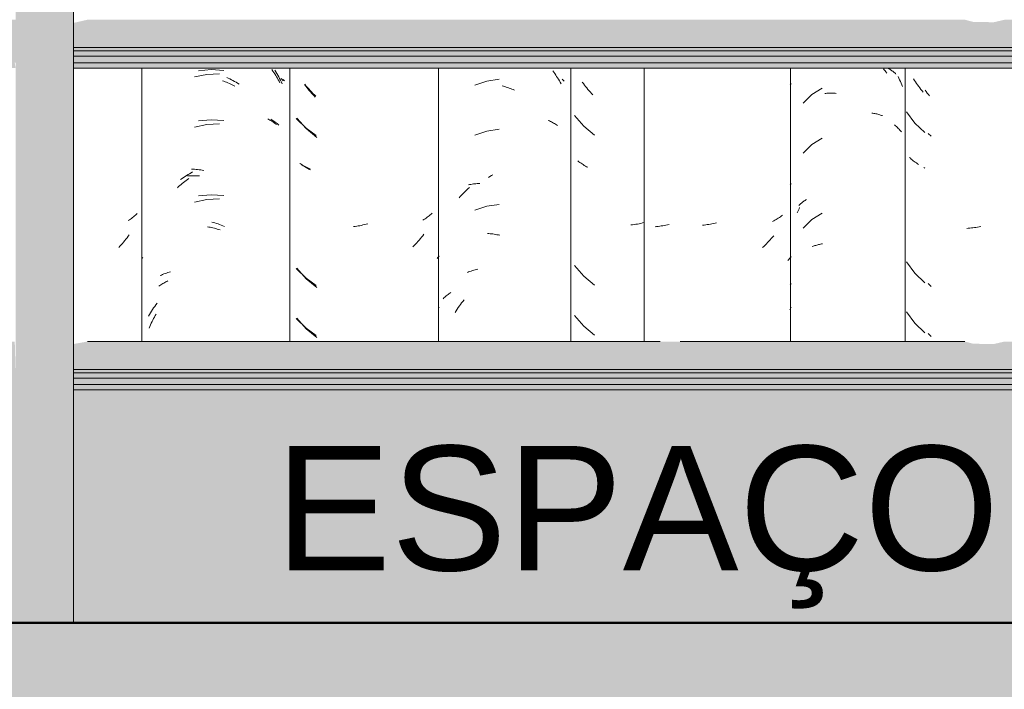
# Model space of a CAD drawing. Header units: metres. Extents: x -28.2 to 13.6, y -1.6 to 5.9.
# Tile 139 of 159: x 5.272 to 5.865, y 2.61 to 3.014. Entities that reach past the tile are written whole.
import ezdxf

# ---------------------------------------------------------------- set-up
doc = ezdxf.new("R2010")
doc.units = ezdxf.units.M
for name, color, linetype, lineweight in [('A-FLOR', 7, 'Continuous', 5), ('A-FLOR-PATT', 7, 'Continuous', 50), ('A-GLAZ-CWMG', 7, 'Continuous', 5), ('A-ROOF', 7, 'Continuous', 5), ('A-WALL-PATT', 7, 'Continuous', 5), ('G-ANNO-TEXT', 7, 'Continuous', 9)]:
    doc.layers.add(name, color=color, linetype=linetype, lineweight=lineweight)
doc.styles.add('Arial_1', font='arial.ttf', dxfattribs={"height": 0.075})

# ---------------------------------------------------------------- blocks, each defined once
blk = doc.blocks.new('FP_203-CASA 2')
at = {"layer": 'A-GLAZ-CWMG', "color": 9, "true_color": 0xc0c0c0}
for p, q in [((-16.25054, 2.97703), (-16.25115, 2.97798)), ((-16.24992, 2.97609), (-16.25054, 2.97703)), ((-16.24928, 2.97517), (-16.24992, 2.97609)), ((-16.24864, 2.97425), (-16.24928, 2.97517)), ((-16.24797, 2.97335), (-16.24864, 2.97425)), ((-16.2473, 2.97246), (-16.24797, 2.97335)), ((-16.24662, 2.97158), (-16.2473, 2.97246)), ((-16.24592, 2.97071), (-16.24662, 2.97158)), ((-16.24521, 2.96986), (-16.24592, 2.97071)), ((-16.2554, 2.95807), (-16.25037, 2.95133)), ((-16.25037, 2.95133), (-16.24428, 2.94551)), ((-16.25301, 2.9301), (-16.25357, 2.93062)), ((-16.25245, 2.9296), (-16.25301, 2.9301)), ((-16.25187, 2.9291), (-16.25245, 2.9296)), ((-16.25127, 2.92862), (-16.25187, 2.9291)), ((-16.25066, 2.92815), (-16.25127, 2.92862)), ((-16.25004, 2.92769), (-16.25066, 2.92815)), ((-16.24941, 2.92723), (-16.25004, 2.92769)), ((-16.24876, 2.9268), (-16.24941, 2.92723)), ((-16.24811, 2.92637), (-16.24876, 2.9268)), ((-16.2554, 2.86764), (-16.25037, 2.8609)), ((-16.25037, 2.8609), (-16.24428, 2.85508)), ((-16.2554, 2.8375), (-16.25037, 2.83076)), ((-16.25037, 2.83076), (-16.24428, 2.82494))]:
    blk.add_line(p, q, dxfattribs=at)
blk = doc.blocks.new('FP_204-CASA 2')
at = {"layer": 'A-GLAZ-CWMG', "color": 9, "true_color": 0xc0c0c0}
for p, q in [((-16.26928, 2.98394), (-16.26876, 2.98333)), ((-16.26876, 2.98333), (-16.26824, 2.98271)), ((-16.26824, 2.98271), (-16.26773, 2.98208)), ((-16.26773, 2.98208), (-16.26723, 2.98144)), ((-16.26639, 2.98428), (-16.26591, 2.98401)), ((-16.26591, 2.98401), (-16.26545, 2.98373)), ((-16.26545, 2.98373), (-16.26499, 2.98343)), ((-16.26499, 2.98343), (-16.26454, 2.98314)), ((-16.26454, 2.98314), (-16.26411, 2.98283)), ((-16.26411, 2.98283), (-16.26368, 2.98251)), ((-16.26368, 2.98251), (-16.26326, 2.98219)), ((-16.26326, 2.98219), (-16.26286, 2.98185)), ((-16.26286, 2.98185), (-16.26246, 2.98151)), ((-16.26246, 2.98151), (-16.26207, 2.98117)), ((-16.26207, 2.98117), (-16.2617, 2.98081)), ((-16.31245, 2.96847), (-16.31768, 2.96334)), ((-16.30624, 2.9724), (-16.31245, 2.96847)), ((-16.30468, 2.96913), (-16.30406, 2.96919)), ((-16.30406, 2.96919), (-16.30344, 2.96925)), ((-16.30344, 2.96925), (-16.30281, 2.96929)), ((-16.30281, 2.96929), (-16.30218, 2.96932)), ((-16.30218, 2.96932), (-16.30155, 2.96933)), ((-16.30155, 2.96933), (-16.30091, 2.96934)), ((-16.30091, 2.96934), (-16.30026, 2.96933)), ((-16.30026, 2.96933), (-16.29962, 2.96931)), ((-16.29962, 2.96931), (-16.29897, 2.96928)), ((-16.29897, 2.96928), (-16.29831, 2.96924)), ((-16.29831, 2.96924), (-16.29766, 2.96918)), ((-16.27622, 2.95733), (-16.27562, 2.95724)), ((-16.27562, 2.95724), (-16.27501, 2.95714)), ((-16.27501, 2.95714), (-16.27442, 2.95703)), ((-16.27442, 2.95703), (-16.27383, 2.95691)), ((-16.27383, 2.95691), (-16.27324, 2.95678)), ((-16.27324, 2.95678), (-16.27267, 2.95663)), ((-16.27267, 2.95663), (-16.2721, 2.95648)), ((-16.2721, 2.95648), (-16.27153, 2.95632)), ((-16.27153, 2.95632), (-16.27098, 2.95614)), ((-16.27098, 2.95614), (-16.27043, 2.95595)), ((-16.27043, 2.95595), (-16.26989, 2.95576)), ((-16.30624, 2.94226), (-16.31245, 2.93833)), ((-16.31245, 2.93833), (-16.31768, 2.9332)), ((-16.31905, 2.90274), (-16.31866, 2.90308)), ((-16.31866, 2.90308), (-16.31825, 2.90342)), ((-16.31825, 2.90342), (-16.31784, 2.90374)), ((-16.31784, 2.90374), (-16.31741, 2.90406)), ((-16.31741, 2.90406), (-16.31698, 2.90437)), ((-16.31698, 2.90437), (-16.31653, 2.90467)), ((-16.31653, 2.90467), (-16.31608, 2.90497)), ((-16.31608, 2.90497), (-16.31562, 2.90525)), ((-16.3212, 2.89724), (-16.32086, 2.89804)), ((-16.32086, 2.89804), (-16.32051, 2.89883)), ((-16.32051, 2.89883), (-16.32015, 2.89962)), ((-16.32017, 2.90167), (-16.31981, 2.90204)), ((-16.32015, 2.89962), (-16.31978, 2.90039)), ((-16.31981, 2.90204), (-16.31943, 2.90239)), ((-16.31943, 2.90239), (-16.31905, 2.90274)), ((-16.31245, 2.89312), (-16.31768, 2.88798)), ((-16.30624, 2.89705), (-16.31245, 2.89312)), ((-16.31219, 2.87681), (-16.31166, 2.87702)), ((-16.31166, 2.87702), (-16.31112, 2.87722)), ((-16.31112, 2.87722), (-16.31057, 2.87741)), ((-16.31057, 2.87741), (-16.31002, 2.87758)), ((-16.31002, 2.87758), (-16.30946, 2.87775)), ((-16.30946, 2.87775), (-16.30889, 2.87791)), ((-16.30889, 2.87791), (-16.30831, 2.87805)), ((-16.30831, 2.87805), (-16.30773, 2.87819)), ((-16.30773, 2.87819), (-16.30714, 2.87831)), ((-16.30714, 2.87831), (-16.30655, 2.87842)), ((-16.30655, 2.87842), (-16.30595, 2.87853))]:
    blk.add_line(p, q, dxfattribs=at)
blk = doc.blocks.new('FP_205-CASA 2')
at = {"layer": 'A-GLAZ-CWMG', "color": 9, "true_color": 0xc0c0c0}
for p, q in [((-16.32542, 2.97414), (-16.32481, 2.97518)), ((-16.32542, 2.91386), (-16.32481, 2.9149)), ((-16.36986, 2.89117), (-16.3708, 2.89094)), ((-16.33535, 2.89237), (-16.33606, 2.89199)), ((-16.33466, 2.89275), (-16.33535, 2.89237)), ((-16.33397, 2.89315), (-16.33466, 2.89275)), ((-16.3333, 2.89356), (-16.33397, 2.89315)), ((-16.33263, 2.89399), (-16.3333, 2.89356)), ((-16.33199, 2.89442), (-16.33263, 2.89399)), ((-16.33135, 2.89487), (-16.33199, 2.89442)), ((-16.33072, 2.89533), (-16.33135, 2.89487)), ((-16.33011, 2.8958), (-16.33072, 2.89533)), ((-16.37737, 2.88984), (-16.3783, 2.88975)), ((-16.37643, 2.88995), (-16.37737, 2.88984)), ((-16.3755, 2.89007), (-16.37643, 2.88995)), ((-16.37456, 2.89021), (-16.3755, 2.89007)), ((-16.37362, 2.89037), (-16.37456, 2.89021)), ((-16.37268, 2.89054), (-16.37362, 2.89037)), ((-16.37174, 2.89073), (-16.37268, 2.89054)), ((-16.3708, 2.89094), (-16.37174, 2.89073)), ((-16.3391, 2.87926), (-16.33986, 2.87848)), ((-16.33834, 2.88006), (-16.3391, 2.87926)), ((-16.3376, 2.88087), (-16.33834, 2.88006)), ((-16.33687, 2.8817), (-16.3376, 2.88087)), ((-16.33615, 2.88254), (-16.33687, 2.8817)), ((-16.33543, 2.88339), (-16.33615, 2.88254)), ((-16.34142, 2.87695), (-16.34221, 2.87621)), ((-16.34063, 2.87771), (-16.34142, 2.87695)), ((-16.33986, 2.87848), (-16.34063, 2.87771)), ((-16.32638, 2.86906), (-16.32693, 2.86849)), ((-16.32584, 2.86965), (-16.32638, 2.86906)), ((-16.32532, 2.87025), (-16.32584, 2.86965)), ((-16.32481, 2.87085), (-16.32532, 2.87025)), ((-16.32542, 2.85357), (-16.32481, 2.85461)), ((-16.32521, 2.8395), (-16.32562, 2.83863)), ((-16.32481, 2.84039), (-16.32521, 2.8395))]:
    blk.add_line(p, q, dxfattribs=at)
blk = doc.blocks.new('Rectangular Mullion - Telha Fibrocimento - Ondulada-1908998-CASA 2')
at = {"layer": 'A-GLAZ-CWMG'}
for p, q in [((-16.32532, 2.81963), (-16.32532, 2.98442)), ((-16.2561, 2.81963), (-16.2561, 2.98442))]:
    blk.add_line(p, q, dxfattribs=at)
for name in ['FP_205-CASA 2', 'FP_203-CASA 2', 'FP_204-CASA 2']:
    blk.add_blockref(name, (0, 0), dxfattribs=at)
blk = doc.blocks.new('FP_212-CASA 2')
at = {"layer": 'A-GLAZ-CWMG', "color": 9, "true_color": 0xc0c0c0}
for p, q in [((-16.50739, 2.91844), (-16.50649, 2.91903)), ((-16.50649, 2.91903), (-16.50559, 2.91961)), ((-16.50559, 2.91961), (-16.50468, 2.92017)), ((-16.52013, 2.86124), (-16.51937, 2.86154)), ((-16.51937, 2.86154), (-16.51859, 2.86183)), ((-16.51859, 2.86183), (-16.51781, 2.8621)), ((-16.51781, 2.8621), (-16.51701, 2.86236)), ((-16.51701, 2.86236), (-16.5162, 2.8626)), ((-16.5162, 2.8626), (-16.51539, 2.86282)), ((-16.51539, 2.86282), (-16.51456, 2.86303)), ((-16.51456, 2.86303), (-16.51373, 2.86322)), ((-16.52356, 2.84291), (-16.52285, 2.84381)), ((-16.52285, 2.84381), (-16.52213, 2.8447)), ((-16.52754, 2.8372), (-16.52691, 2.83818)), ((-16.52691, 2.83818), (-16.52627, 2.83915)), ((-16.52627, 2.83915), (-16.52561, 2.84011)), ((-16.52561, 2.84011), (-16.52494, 2.84105)), ((-16.52494, 2.84105), (-16.52426, 2.84199)), ((-16.52426, 2.84199), (-16.52356, 2.84291))]:
    blk.add_line(p, q, dxfattribs=at)
blk = doc.blocks.new('FP_213-CASA 2')
at = {"layer": 'A-GLAZ-CWMG', "color": 9, "true_color": 0xc0c0c0}
for p, q in [((-16.61759, 2.9736), (-16.61826, 2.9745)), ((-16.61691, 2.97272), (-16.61759, 2.9736)), ((-16.61622, 2.97184), (-16.61691, 2.97272)), ((-16.61552, 2.97098), (-16.61622, 2.97184)), ((-16.6148, 2.97014), (-16.61552, 2.97098)), ((-16.61408, 2.9693), (-16.6148, 2.97014)), ((-16.61334, 2.96848), (-16.61408, 2.9693)), ((-16.61259, 2.96768), (-16.61334, 2.96848)), ((-16.61183, 2.96689), (-16.61259, 2.96768)), ((-16.62297, 2.95422), (-16.6174, 2.94792)), ((-16.6174, 2.94792), (-16.61085, 2.94261)), ((-16.62031, 2.92646), (-16.62092, 2.92693)), ((-16.61968, 2.926), (-16.62031, 2.92646)), ((-16.61904, 2.92556), (-16.61968, 2.926)), ((-16.61839, 2.92513), (-16.61904, 2.92556)), ((-16.61772, 2.92471), (-16.61839, 2.92513)), ((-16.61705, 2.9243), (-16.61772, 2.92471)), ((-16.61636, 2.9239), (-16.61705, 2.9243)), ((-16.61566, 2.92352), (-16.61636, 2.9239)), ((-16.61494, 2.92315), (-16.61566, 2.92352)), ((-16.54631, 2.89322), (-16.54699, 2.89282)), ((-16.54564, 2.89364), (-16.54631, 2.89322)), ((-16.54499, 2.89407), (-16.54564, 2.89364)), ((-16.54434, 2.89451), (-16.54499, 2.89407)), ((-16.54371, 2.89496), (-16.54434, 2.89451)), ((-16.5431, 2.89543), (-16.54371, 2.89496)), ((-16.54249, 2.8959), (-16.5431, 2.89543)), ((-16.5419, 2.89639), (-16.54249, 2.8959)), ((-16.54132, 2.89689), (-16.5419, 2.89639)), ((-16.58775, 2.88898), (-16.58868, 2.88885)), ((-16.58681, 2.88912), (-16.58775, 2.88898)), ((-16.58587, 2.88928), (-16.58681, 2.88912)), ((-16.58493, 2.88945), (-16.58587, 2.88928)), ((-16.58399, 2.88965), (-16.58493, 2.88945)), ((-16.58305, 2.88986), (-16.58399, 2.88965)), ((-16.58211, 2.89008), (-16.58305, 2.88986)), ((-16.58116, 2.89033), (-16.58211, 2.89008)), ((-16.58022, 2.89059), (-16.58116, 2.89033)), ((-16.54991, 2.87995), (-16.55065, 2.87914)), ((-16.54918, 2.88078), (-16.54991, 2.87995)), ((-16.54847, 2.88163), (-16.54918, 2.88078)), ((-16.54776, 2.88249), (-16.54847, 2.88163)), ((-16.54707, 2.88336), (-16.54776, 2.88249)), ((-16.54639, 2.88424), (-16.54707, 2.88336)), ((-16.55216, 2.87754), (-16.55293, 2.87677)), ((-16.5514, 2.87833), (-16.55216, 2.87754)), ((-16.55065, 2.87914), (-16.5514, 2.87833)), ((-16.53791, 2.87024), (-16.53835, 2.86972)), ((-16.53748, 2.87076), (-16.53791, 2.87024)), ((-16.53706, 2.87128), (-16.53748, 2.87076)), ((-16.62297, 2.86379), (-16.6174, 2.85749)), ((-16.6174, 2.85749), (-16.61085, 2.85218)), ((-16.53706, 2.84009), (-16.53713, 2.83992)), ((-16.62297, 2.83365), (-16.6174, 2.82735)), ((-16.6174, 2.82735), (-16.61085, 2.82204))]:
    blk.add_line(p, q, dxfattribs=at)
blk = doc.blocks.new('FP_214-CASA 2')
at = {"layer": 'A-GLAZ-CWMG', "color": 9, "true_color": 0xc0c0c0}
for p, q in [((-16.67459, 2.98348), (-16.68219, 2.98271)), ((-16.66696, 2.98307), (-16.67459, 2.98348)), ((-16.63625, 2.98319), (-16.63563, 2.9822)), ((-16.63563, 2.9822), (-16.63503, 2.98119)), ((-16.63503, 2.98119), (-16.63445, 2.98018)), ((-16.63445, 2.98018), (-16.63387, 2.97915)), ((-16.6652, 2.9788), (-16.66426, 2.97837)), ((-16.66426, 2.97837), (-16.66332, 2.97791)), ((-16.66332, 2.97791), (-16.66238, 2.97744)), ((-16.66238, 2.97744), (-16.66146, 2.97695)), ((-16.66146, 2.97695), (-16.66053, 2.97644)), ((-16.66053, 2.97644), (-16.65961, 2.97591)), ((-16.65961, 2.97591), (-16.6587, 2.97537)), ((-16.6587, 2.97537), (-16.65779, 2.9748)), ((-16.63387, 2.97915), (-16.63332, 2.97811)), ((-16.63332, 2.97811), (-16.63278, 2.97706)), ((-16.63278, 2.97706), (-16.63225, 2.976)), ((-16.63225, 2.976), (-16.63174, 2.97494)), ((-16.63112, 2.97755), (-16.63074, 2.97711)), ((-16.63074, 2.97711), (-16.63038, 2.97667)), ((-16.67459, 2.95333), (-16.68219, 2.95257)), ((-16.66696, 2.95292), (-16.67459, 2.95333)), ((-16.63867, 2.95362), (-16.638, 2.95321)), ((-16.638, 2.95321), (-16.63735, 2.95279)), ((-16.63735, 2.95279), (-16.63671, 2.95236)), ((-16.63671, 2.95236), (-16.63608, 2.95191)), ((-16.63608, 2.95191), (-16.63547, 2.95145)), ((-16.63547, 2.95145), (-16.63487, 2.95098)), ((-16.63487, 2.95098), (-16.63429, 2.9505)), ((-16.63429, 2.9505), (-16.63372, 2.95001)), ((-16.68762, 2.92076), (-16.68671, 2.92129)), ((-16.68671, 2.92129), (-16.68578, 2.92181)), ((-16.68651, 2.9235), (-16.68559, 2.92348)), ((-16.68559, 2.92348), (-16.68466, 2.92343)), ((-16.68466, 2.92343), (-16.68373, 2.92337)), ((-16.68373, 2.92337), (-16.68279, 2.92329)), ((-16.68279, 2.92329), (-16.68185, 2.9232)), ((-16.68185, 2.9232), (-16.68091, 2.92308)), ((-16.68091, 2.92308), (-16.67996, 2.92295)), ((-16.67996, 2.92295), (-16.67901, 2.92279)), ((-16.69301, 2.91719), (-16.69213, 2.91783)), ((-16.69213, 2.91783), (-16.69124, 2.91845)), ((-16.69124, 2.91845), (-16.69034, 2.91905)), ((-16.69034, 2.91905), (-16.68944, 2.91964)), ((-16.68944, 2.91964), (-16.68854, 2.92021)), ((-16.68854, 2.92021), (-16.68762, 2.92076)), ((-16.67459, 2.90812), (-16.68219, 2.90735)), ((-16.66696, 2.90771), (-16.67459, 2.90812)), ((-16.67425, 2.89162), (-16.67329, 2.89135)), ((-16.67329, 2.89135), (-16.67234, 2.89107)), ((-16.67234, 2.89107), (-16.67138, 2.89077)), ((-16.67138, 2.89077), (-16.67043, 2.89046)), ((-16.67043, 2.89046), (-16.66947, 2.89012)), ((-16.66947, 2.89012), (-16.66852, 2.88976)), ((-16.66852, 2.88976), (-16.66757, 2.88939)), ((-16.66757, 2.88939), (-16.66662, 2.889)), ((-16.69998, 2.86141), (-16.69918, 2.86165)), ((-16.70534, 2.85934), (-16.70461, 2.85968)), ((-16.70461, 2.85968), (-16.70387, 2.86001)), ((-16.70387, 2.86001), (-16.70311, 2.86032)), ((-16.70311, 2.86032), (-16.70235, 2.86062)), ((-16.70235, 2.86062), (-16.70157, 2.8609)), ((-16.70157, 2.8609), (-16.70078, 2.86116)), ((-16.70078, 2.86116), (-16.69998, 2.86141)), ((-16.71116, 2.83693), (-16.71054, 2.83793)), ((-16.71054, 2.83793), (-16.70991, 2.83891)), ((-16.70991, 2.83891), (-16.70927, 2.83987)), ((-16.70927, 2.83987), (-16.70861, 2.84083)), ((-16.70861, 2.84083), (-16.70794, 2.84177)), ((-16.70794, 2.84177), (-16.70725, 2.8427)), ((-16.71235, 2.83492), (-16.71176, 2.83593)), ((-16.71176, 2.83593), (-16.71116, 2.83693))]:
    blk.add_line(p, q, dxfattribs=at)
blk = doc.blocks.new('FP_222-CASA 2')
at = {"layer": 'A-GLAZ-CWMG', "color": 9, "true_color": 0xc0c0c0}
for p, q in [((-16.24349, 2.97023), (-16.24417, 2.97112)), ((-16.2428, 2.96936), (-16.24349, 2.97023)), ((-16.2421, 2.96849), (-16.2428, 2.96936)), ((-16.24139, 2.96765), (-16.2421, 2.96849)), ((-16.24219, 2.94493), (-16.24045, 2.9433)), ((-16.2443, 2.92414), (-16.24496, 2.92456)), ((-16.21811, 2.88789), (-16.21903, 2.88784)), ((-16.21718, 2.88796), (-16.21811, 2.88789)), ((-16.21625, 2.88805), (-16.21718, 2.88796)), ((-16.21532, 2.88815), (-16.21625, 2.88805)), ((-16.21439, 2.88826), (-16.21532, 2.88815)), ((-16.21345, 2.8884), (-16.21439, 2.88826)), ((-16.21251, 2.88855), (-16.21345, 2.8884)), ((-16.21157, 2.88872), (-16.21251, 2.88855)), ((-16.21063, 2.8889), (-16.21157, 2.88872)), ((-16.24219, 2.85451), (-16.24045, 2.85287)), ((-16.24219, 2.82436), (-16.24045, 2.82273))]:
    blk.add_line(p, q, dxfattribs=at)
blk = doc.blocks.new('FP_223-CASA 2')
at = {"layer": 'A-GLAZ-CWMG', "color": 9, "true_color": 0xc0c0c0}
for p, q in [((-16.26046, 2.97941), (-16.25998, 2.97842)), ((-16.25998, 2.97842), (-16.25952, 2.97743)), ((-16.25952, 2.97743), (-16.25906, 2.97642)), ((-16.25906, 2.97642), (-16.25863, 2.97541)), ((-16.25863, 2.97541), (-16.2582, 2.9744)), ((-16.2582, 2.9744), (-16.25779, 2.97337)), ((-16.26251, 2.95015), (-16.26194, 2.94965)), ((-16.26194, 2.94965), (-16.26139, 2.94915)), ((-16.26139, 2.94915), (-16.26084, 2.94863)), ((-16.26084, 2.94863), (-16.26032, 2.94811)), ((-16.26032, 2.94811), (-16.2598, 2.94757)), ((-16.2598, 2.94757), (-16.25931, 2.94703)), ((-16.25931, 2.94703), (-16.25882, 2.94648)), ((-16.25882, 2.94648), (-16.25836, 2.94592))]:
    blk.add_line(p, q, dxfattribs=at)
blk = doc.blocks.new('FP_224-CASA 2')
at = {"layer": 'A-GLAZ-CWMG', "color": 9, "true_color": 0xc0c0c0}
for p, q in [((-16.40603, 2.88891), (-16.40696, 2.88882)), ((-16.4051, 2.88901), (-16.40603, 2.88891)), ((-16.40416, 2.88913), (-16.4051, 2.88901)), ((-16.40322, 2.88926), (-16.40416, 2.88913)), ((-16.40229, 2.88941), (-16.40322, 2.88926)), ((-16.40135, 2.88959), (-16.40229, 2.88941)), ((-16.40041, 2.88977), (-16.40135, 2.88959)), ((-16.39947, 2.88998), (-16.40041, 2.88977)), ((-16.39852, 2.8902), (-16.39947, 2.88998))]:
    blk.add_line(p, q, dxfattribs=at)
blk = doc.blocks.new('Rectangular Mullion - Telha Fibrocimento - Ondulada-V211-CASA 2')
at = {"layer": 'A-GLAZ-CWMG'}
blk.add_line((-16.53757, 2.81963), (-16.53757, 2.98442), dxfattribs=at)
for name in ['FP_223-CASA 2', 'FP_214-CASA 2', 'FP_212-CASA 2', 'FP_213-CASA 2', 'FP_222-CASA 2', 'FP_224-CASA 2']:
    blk.add_blockref(name, (0, 0), dxfattribs=at)
blk = doc.blocks.new('FP_232-CASA 2')
at = {"layer": 'A-GLAZ-CWMG', "color": 9, "true_color": 0xc0c0c0}
for p, q in [((-16.45017, 2.97511), (-16.45083, 2.97601)), ((-16.4495, 2.97422), (-16.45017, 2.97511)), ((-16.44881, 2.97334), (-16.4495, 2.97422)), ((-16.44812, 2.97247), (-16.44881, 2.97334)), ((-16.44741, 2.97161), (-16.44812, 2.97247)), ((-16.44669, 2.97077), (-16.44741, 2.97161)), ((-16.44597, 2.96994), (-16.44669, 2.97077)), ((-16.44523, 2.96913), (-16.44597, 2.96994)), ((-16.44448, 2.96832), (-16.44523, 2.96913)), ((-16.45548, 2.95579), (-16.44998, 2.94942)), ((-16.44998, 2.94942), (-16.4435, 2.94404)), ((-16.45285, 2.928), (-16.45346, 2.92847)), ((-16.45223, 2.92754), (-16.45285, 2.928)), ((-16.4516, 2.92709), (-16.45223, 2.92754)), ((-16.45096, 2.92665), (-16.4516, 2.92709)), ((-16.4503, 2.92622), (-16.45096, 2.92665)), ((-16.44963, 2.9258), (-16.4503, 2.92622)), ((-16.44895, 2.9254), (-16.44963, 2.9258)), ((-16.44826, 2.925), (-16.44895, 2.9254)), ((-16.44755, 2.92463), (-16.44826, 2.925)), ((-16.41357, 2.89131), (-16.41456, 2.89107)), ((-16.4205, 2.89), (-16.42148, 2.88989)), ((-16.41952, 2.89013), (-16.4205, 2.89)), ((-16.41853, 2.89028), (-16.41952, 2.89013)), ((-16.41754, 2.89045), (-16.41853, 2.89028)), ((-16.41655, 2.89064), (-16.41754, 2.89045)), ((-16.41555, 2.89084), (-16.41655, 2.89064)), ((-16.41456, 2.89107), (-16.41555, 2.89084)), ((-16.45548, 2.86536), (-16.44998, 2.859)), ((-16.44998, 2.859), (-16.4435, 2.85361)), ((-16.45548, 2.83522), (-16.44998, 2.82885)), ((-16.44998, 2.82885), (-16.4435, 2.82346))]:
    blk.add_line(p, q, dxfattribs=at)
blk = doc.blocks.new('FP_233-CASA 2')
at = {"layer": 'A-GLAZ-CWMG', "color": 9, "true_color": 0xc0c0c0}
for p, q in [((-16.46864, 2.98272), (-16.46804, 2.9819)), ((-16.46804, 2.9819), (-16.46744, 2.98107)), ((-16.46744, 2.98107), (-16.46686, 2.98024)), ((-16.46686, 2.98024), (-16.46629, 2.97939)), ((-16.5084, 2.97655), (-16.51555, 2.97417)), ((-16.50093, 2.97766), (-16.5084, 2.97655)), ((-16.46629, 2.97939), (-16.46573, 2.97853)), ((-16.46573, 2.97853), (-16.46518, 2.97766)), ((-16.46518, 2.97766), (-16.46465, 2.97678)), ((-16.46465, 2.97678), (-16.46413, 2.97589)), ((-16.46413, 2.97589), (-16.46362, 2.97499)), ((-16.46292, 2.97766), (-16.46253, 2.9773)), ((-16.46253, 2.9773), (-16.46215, 2.97693)), ((-16.46215, 2.97693), (-16.46178, 2.97656)), ((-16.49917, 2.97373), (-16.49833, 2.9735)), ((-16.49833, 2.9735), (-16.49749, 2.97326)), ((-16.49749, 2.97326), (-16.49665, 2.973)), ((-16.49665, 2.973), (-16.49581, 2.97272)), ((-16.49581, 2.97272), (-16.49497, 2.97242)), ((-16.49497, 2.97242), (-16.49414, 2.97211)), ((-16.49414, 2.97211), (-16.4933, 2.97179)), ((-16.4933, 2.97179), (-16.49247, 2.97144)), ((-16.49247, 2.97144), (-16.49164, 2.97109)), ((-16.47131, 2.95284), (-16.47065, 2.95255)), ((-16.47065, 2.95255), (-16.47001, 2.95225)), ((-16.47001, 2.95225), (-16.46938, 2.95194)), ((-16.46938, 2.95194), (-16.46876, 2.95162)), ((-16.46876, 2.95162), (-16.46816, 2.95129)), ((-16.46816, 2.95129), (-16.46756, 2.95094)), ((-16.46756, 2.95094), (-16.46697, 2.95059)), ((-16.46697, 2.95059), (-16.4664, 2.95022)), ((-16.5084, 2.94641), (-16.51555, 2.94402)), ((-16.50093, 2.94752), (-16.5084, 2.94641)), ((-16.4664, 2.95022), (-16.46584, 2.94984)), ((-16.51417, 2.91483), (-16.51339, 2.91489)), ((-16.51339, 2.91489), (-16.5126, 2.91494)), ((-16.5231, 2.90842), (-16.52241, 2.90913)), ((-16.52241, 2.90913), (-16.52171, 2.90982)), ((-16.52171, 2.90982), (-16.521, 2.91051)), ((-16.521, 2.91051), (-16.52028, 2.91118)), ((-16.52028, 2.91118), (-16.51955, 2.91183)), ((-16.51955, 2.91183), (-16.51882, 2.91248)), ((-16.51947, 2.914), (-16.51874, 2.91417)), ((-16.51874, 2.91417), (-16.51799, 2.91431)), ((-16.51799, 2.91431), (-16.51724, 2.91445)), ((-16.51724, 2.91445), (-16.51648, 2.91457)), ((-16.51648, 2.91457), (-16.51572, 2.91467)), ((-16.51572, 2.91467), (-16.51495, 2.91476)), ((-16.51495, 2.91476), (-16.51417, 2.91483)), ((-16.52512, 2.90621), (-16.52446, 2.90696)), ((-16.52446, 2.90696), (-16.52378, 2.90769)), ((-16.52378, 2.90769), (-16.5231, 2.90842)), ((-16.5084, 2.90119), (-16.51555, 2.89881)), ((-16.50093, 2.9023), (-16.5084, 2.90119)), ((-16.50807, 2.88476), (-16.50725, 2.8847)), ((-16.50725, 2.8847), (-16.50643, 2.88462)), ((-16.50643, 2.88462), (-16.5056, 2.88453)), ((-16.5056, 2.88453), (-16.50477, 2.88443)), ((-16.50477, 2.88443), (-16.50394, 2.88431)), ((-16.50394, 2.88431), (-16.50311, 2.88417)), ((-16.50311, 2.88417), (-16.50227, 2.88402)), ((-16.50227, 2.88402), (-16.50143, 2.88385)), ((-16.50143, 2.88385), (-16.5006, 2.88366)), ((-16.53473, 2.84544), (-16.53427, 2.84589)), ((-16.53427, 2.84589), (-16.5338, 2.84634)), ((-16.5338, 2.84634), (-16.53332, 2.84678)), ((-16.53332, 2.84678), (-16.53282, 2.84721)), ((-16.53282, 2.84721), (-16.53231, 2.84764)), ((-16.53231, 2.84764), (-16.53179, 2.84805)), ((-16.53179, 2.84805), (-16.53126, 2.84845)), ((-16.53126, 2.84845), (-16.53071, 2.84884)), ((-16.53071, 2.84884), (-16.53015, 2.84922))]:
    blk.add_line(p, q, dxfattribs=at)
blk = doc.blocks.new('FP_234-CASA 2')
at = {"layer": 'A-GLAZ-CWMG', "color": 9, "true_color": 0xc0c0c0}
for p, q in [((-16.61742, 2.97371), (-16.61821, 2.97467)), ((-16.61661, 2.97276), (-16.61742, 2.97371)), ((-16.61579, 2.97183), (-16.61661, 2.97276)), ((-16.61496, 2.97092), (-16.61579, 2.97183)), ((-16.61411, 2.97002), (-16.61496, 2.97092)), ((-16.61325, 2.96913), (-16.61411, 2.97002)), ((-16.61238, 2.96827), (-16.61325, 2.96913)), ((-16.6115, 2.96742), (-16.61238, 2.96827)), ((-16.62325, 2.95411), (-16.61731, 2.94815)), ((-16.61731, 2.94815), (-16.61122, 2.94374)), ((-16.62031, 2.92646), (-16.62104, 2.92694)), ((-16.61955, 2.92599), (-16.62031, 2.92646)), ((-16.61878, 2.92554), (-16.61955, 2.92599)), ((-16.618, 2.9251), (-16.61878, 2.92554)), ((-16.6172, 2.92468), (-16.618, 2.9251)), ((-16.61639, 2.92428), (-16.6172, 2.92468)), ((-16.61557, 2.92389), (-16.61639, 2.92428)), ((-16.61473, 2.92352), (-16.61557, 2.92389)), ((-16.62325, 2.86368), (-16.61731, 2.85772)), ((-16.61731, 2.85772), (-16.61122, 2.85331)), ((-16.62325, 2.83354), (-16.61731, 2.82757)), ((-16.61731, 2.82757), (-16.61122, 2.82317))]:
    blk.add_line(p, q, dxfattribs=at)
blk = doc.blocks.new('FP_235-CASA 2')
at = {"layer": 'A-GLAZ-CWMG', "color": 9, "true_color": 0xc0c0c0}
for p, q in [((-16.6772, 2.98061), (-16.68464, 2.97906)), ((-16.6696, 2.98093), (-16.6772, 2.98061)), ((-16.63794, 2.9835), (-16.63736, 2.98266)), ((-16.63736, 2.98266), (-16.63679, 2.9818)), ((-16.63679, 2.9818), (-16.63623, 2.98093)), ((-16.63623, 2.98093), (-16.63569, 2.98006)), ((-16.66783, 2.97683), (-16.66699, 2.97652)), ((-16.66699, 2.97652), (-16.66615, 2.9762)), ((-16.66615, 2.9762), (-16.66531, 2.97586)), ((-16.66531, 2.97586), (-16.66447, 2.9755)), ((-16.66447, 2.9755), (-16.66363, 2.97513)), ((-16.66363, 2.97513), (-16.6628, 2.97474)), ((-16.6628, 2.97474), (-16.66197, 2.97434)), ((-16.66197, 2.97434), (-16.66114, 2.97393)), ((-16.63569, 2.98006), (-16.63515, 2.97917)), ((-16.63515, 2.97917), (-16.63463, 2.97827)), ((-16.63463, 2.97827), (-16.63412, 2.97737)), ((-16.63412, 2.97737), (-16.63362, 2.97645)), ((-16.63362, 2.97645), (-16.63313, 2.97553)), ((-16.63246, 2.97817), (-16.63203, 2.97773)), ((-16.63203, 2.97773), (-16.63161, 2.97728)), ((-16.63161, 2.97728), (-16.63119, 2.97682)), ((-16.66114, 2.97393), (-16.66032, 2.97349)), ((-16.6696, 2.95079), (-16.6772, 2.95046)), ((-16.6405, 2.95377), (-16.63988, 2.95345)), ((-16.63988, 2.95345), (-16.63926, 2.95312)), ((-16.63926, 2.95312), (-16.63865, 2.95277)), ((-16.63865, 2.95277), (-16.63806, 2.95242)), ((-16.63806, 2.95242), (-16.63748, 2.95205)), ((-16.63748, 2.95205), (-16.6369, 2.95167)), ((-16.6369, 2.95167), (-16.63634, 2.95129)), ((-16.63634, 2.95129), (-16.63579, 2.95089)), ((-16.63579, 2.95089), (-16.63526, 2.95048)), ((-16.6772, 2.95046), (-16.68464, 2.94892)), ((-16.69273, 2.91428), (-16.69198, 2.9149)), ((-16.69198, 2.9149), (-16.69121, 2.9155)), ((-16.69121, 2.9155), (-16.69045, 2.91609)), ((-16.69045, 2.91609), (-16.68967, 2.91667)), ((-16.68967, 2.91667), (-16.68889, 2.91723)), ((-16.68889, 2.91723), (-16.6881, 2.91778)), ((-16.6888, 2.91939), (-16.68801, 2.91946)), ((-16.68801, 2.91946), (-16.68722, 2.91951)), ((-16.68722, 2.91951), (-16.68642, 2.91955)), ((-16.68642, 2.91955), (-16.68562, 2.91957)), ((-16.68562, 2.91957), (-16.68481, 2.91958)), ((-16.68481, 2.91958), (-16.684, 2.91958)), ((-16.684, 2.91958), (-16.68319, 2.91956)), ((-16.68319, 2.91956), (-16.68237, 2.91952)), ((-16.68237, 2.91952), (-16.68154, 2.91948)), ((-16.69495, 2.91235), (-16.69422, 2.91301)), ((-16.69422, 2.91301), (-16.69348, 2.91365)), ((-16.69348, 2.91365), (-16.69273, 2.91428)), ((-16.6772, 2.90525), (-16.68464, 2.9037)), ((-16.6696, 2.90558), (-16.6772, 2.90525)), ((-16.67686, 2.88878), (-16.67602, 2.88863)), ((-16.67602, 2.88863), (-16.67518, 2.88847)), ((-16.67518, 2.88847), (-16.67434, 2.88829)), ((-16.67434, 2.88829), (-16.67349, 2.8881)), ((-16.67349, 2.8881), (-16.67265, 2.88789)), ((-16.67265, 2.88789), (-16.6718, 2.88766)), ((-16.6718, 2.88766), (-16.67096, 2.88742)), ((-16.67096, 2.88742), (-16.67011, 2.88717)), ((-16.67011, 2.88717), (-16.66926, 2.8869)), ((-16.70257, 2.85518), (-16.70194, 2.8555)), ((-16.70194, 2.8555), (-16.7013, 2.85581)), ((-16.7013, 2.85581), (-16.70064, 2.8561)), ((-16.70614, 2.85305), (-16.70557, 2.85343)), ((-16.70557, 2.85343), (-16.70499, 2.85381)), ((-16.70499, 2.85381), (-16.7044, 2.85417)), ((-16.7044, 2.85417), (-16.7038, 2.85452)), ((-16.7038, 2.85452), (-16.70319, 2.85486)), ((-16.70319, 2.85486), (-16.70257, 2.85518)), ((-16.71026, 2.83159), (-16.70979, 2.83252)), ((-16.70979, 2.83252), (-16.7093, 2.83345)), ((-16.7093, 2.83345), (-16.70881, 2.83437)), ((-16.70881, 2.83437), (-16.7083, 2.83527)), ((-16.7083, 2.83527), (-16.70778, 2.83617)), ((-16.712, 2.82776), (-16.71159, 2.82873)), ((-16.71159, 2.82873), (-16.71116, 2.82969)), ((-16.71116, 2.82969), (-16.71071, 2.83064)), ((-16.71071, 2.83064), (-16.71026, 2.83159))]:
    blk.add_line(p, q, dxfattribs=at)
blk = doc.blocks.new('FP_236-CASA 2')
at = {"layer": 'A-GLAZ-CWMG', "color": 9, "true_color": 0xc0c0c0}
for p, q in [((-16.72391, 2.89297), (-16.72456, 2.89254)), ((-16.72327, 2.89341), (-16.72391, 2.89297)), ((-16.72264, 2.89387), (-16.72327, 2.89341)), ((-16.72202, 2.89433), (-16.72264, 2.89387)), ((-16.72142, 2.89481), (-16.72202, 2.89433)), ((-16.72082, 2.89529), (-16.72142, 2.89481)), ((-16.72025, 2.89579), (-16.72082, 2.89529)), ((-16.71968, 2.8963), (-16.72025, 2.89579)), ((-16.71914, 2.89681), (-16.71968, 2.8963)), ((-16.72739, 2.87957), (-16.7281, 2.87873)), ((-16.72668, 2.88043), (-16.72739, 2.87957)), ((-16.72599, 2.8813), (-16.72668, 2.88043)), ((-16.72531, 2.88218), (-16.72599, 2.8813)), ((-16.72464, 2.88308), (-16.72531, 2.88218)), ((-16.72398, 2.88398), (-16.72464, 2.88308)), ((-16.72957, 2.87708), (-16.73032, 2.87627)), ((-16.72883, 2.87789), (-16.72957, 2.87708)), ((-16.7281, 2.87873), (-16.72883, 2.87789)), ((-16.71589, 2.8703), (-16.71632, 2.86975))]:
    blk.add_line(p, q, dxfattribs=at)
blk = doc.blocks.new('Rectangular Mullion - Telha Fibrocimento - Ondulada-V225-CASA 2')
at = {"layer": 'A-GLAZ-CWMG'}
for p, q in [((-16.7164, 2.81963), (-16.7164, 2.98442)), ((-16.62713, 2.81963), (-16.62713, 2.98442)), ((-16.45781, 2.81963), (-16.45781, 2.98442)), ((-16.41357, 2.81963), (-16.41357, 2.98442))]:
    blk.add_line(p, q, dxfattribs=at)
for name in ['FP_235-CASA 2', 'FP_233-CASA 2', 'FP_232-CASA 2', 'FP_234-CASA 2', 'FP_236-CASA 2']:
    blk.add_blockref(name, (0, 0), dxfattribs=at)
blk = doc.blocks.new('LONGARINA_STEEL_FRAME - LONGARINA_STEEL_FRAME-1917798-CASA 2')
at = {"layer": 'A-ROOF', "true_color": 0x9fa09c}
blk.add_hatch(color=253, dxfattribs=at).paths.add_polyline_path([(-16.75754, 2.65), (-16.75754, 3.68355), (-16.79254, 3.68355), (-16.79254, 2.65)])
h = blk.add_hatch(color=253, dxfattribs=at)
h.paths.add_polyline_path([(-15.50504, 2.99678), (-15.50504, 3.0136), (-15.64307, 3.0136), (-15.65151, 3.01209), (-15.66207, 3.01225), (-15.66724, 3.0136), (-16.19607, 3.0136), (-16.20276, 3.01206), (-16.21507, 3.01225), (-16.22024, 3.0136), (-16.74907, 3.0136), (-16.75754, 3.01165), (-16.75754, 2.99678), (-15.63984, 2.99678)])
h.paths.add_polyline_path([(-18.04504, 2.99678), (-16.79254, 2.99678), (-16.79254, 3.0136), (-17.30207, 3.0136), (-17.30876, 3.01206), (-17.32107, 3.01225), (-17.32624, 3.0136), (-18.04504, 3.0136), (-18.04504, 3.00014)])
h = blk.add_hatch(color=253, dxfattribs=at)
h.paths.add_polyline_path([(-16.79943, 2.99481), (-16.79254, 2.99481), (-16.79254, 2.99678), (-18.04504, 2.99678), (-18.04504, 2.99481), (-16.87596, 2.99481)])
h.paths.add_polyline_path([(-15.50504, 2.99481), (-15.50504, 2.99678), (-16.75754, 2.99678), (-16.75754, 2.99481), (-15.64125, 2.99481)])
h = blk.add_hatch(color=253, dxfattribs=at)
h.paths.add_polyline_path([(-16.56984, 2.99154), (-15.50504, 2.99154), (-15.50504, 2.99481), (-16.75754, 2.99481), (-16.75754, 2.99154), (-16.57247, 2.99154)])
h.paths.add_polyline_path([(-18.03238, 2.99154), (-16.79254, 2.99154), (-16.79254, 2.99481), (-18.04504, 2.99481), (-18.04504, 2.99154)])
h = blk.add_hatch(color=253, dxfattribs=at)
h.paths.add_polyline_path([(-15.64336, 2.98769), (-15.50504, 2.98769), (-15.50504, 2.99154), (-16.75754, 2.99154), (-16.75754, 2.98769), (-15.64351, 2.98769)])
h.paths.add_polyline_path([(-18.03698, 2.98769), (-16.79254, 2.98769), (-16.79254, 2.99154), (-18.04504, 2.99154), (-18.04504, 2.98769)])
h = blk.add_hatch(color=253, dxfattribs=at)
h.paths.add_polyline_path([(-15.65151, 2.98442), (-15.50504, 2.98442), (-15.50504, 2.98769), (-16.75754, 2.98769), (-16.75754, 2.98442), (-15.65943, 2.98442)])
h.paths.add_polyline_path([(-18.04504, 2.98442), (-16.79254, 2.98442), (-16.79302, 2.98769), (-18.04504, 2.98769)])
h = blk.add_hatch(color=253, dxfattribs=at)
h.paths.add_polyline_path([(-15.63457, 2.80282), (-15.50504, 2.80282), (-15.50504, 2.81963), (-15.64307, 2.81963), (-15.65151, 2.81812), (-15.66207, 2.81828), (-15.66724, 2.81963), (-16.19607, 2.81963), (-16.20276, 2.8181), (-16.21507, 2.81828), (-16.22024, 2.81963), (-16.74907, 2.81963), (-16.75754, 2.81812), (-16.75754, 2.80282), (-15.63468, 2.80282)])
h.paths.add_polyline_path([(-18.04504, 2.80282), (-16.79254, 2.80282), (-16.79302, 2.81963), (-17.30207, 2.81963), (-17.30876, 2.8181), (-17.32107, 2.81828), (-17.32624, 2.81963), (-18.04504, 2.81963), (-18.04504, 2.80786)])
h = blk.add_hatch(color=253, dxfattribs=at)
h.paths.add_polyline_path([(-16.95248, 2.80084), (-16.79254, 2.80084), (-16.79254, 2.80282), (-18.04504, 2.80282), (-18.04504, 2.80084), (-16.95698, 2.80084)])
h.paths.add_polyline_path([(-15.50504, 2.80084), (-15.50504, 2.80282), (-16.75754, 2.80282), (-16.75754, 2.80084), (-15.63594, 2.80084)])
h = blk.add_hatch(color=253, dxfattribs=at)
h.paths.add_polyline_path([(-16.95248, 2.79758), (-16.79254, 2.79758), (-16.79254, 2.80084), (-18.04504, 2.80084), (-18.04504, 2.79758), (-16.95332, 2.79758)])
h.paths.add_polyline_path([(-15.50504, 2.79758), (-15.50504, 2.80084), (-16.75754, 2.80084), (-16.75754, 2.79758), (-15.63821, 2.79758)])
h = blk.add_hatch(color=253, dxfattribs=at)
h.paths.add_polyline_path([(-18.04504, 2.79372), (-16.79254, 2.79372), (-16.79254, 2.79758), (-18.04504, 2.79758)])
h.paths.add_polyline_path([(-15.50504, 2.79372), (-15.50504, 2.79758), (-16.75754, 2.79758), (-16.75754, 2.79372), (-15.64089, 2.79372)])
h = blk.add_hatch(color=253, dxfattribs=at)
h.paths.add_polyline_path([(-15.50504, 2.79046), (-15.50504, 2.79372), (-16.75754, 2.79372), (-16.75754, 2.79046), (-15.64316, 2.79046)])
h.paths.add_polyline_path([(-18.04504, 2.79046), (-16.79254, 2.79046), (-16.79254, 2.79372), (-18.04504, 2.79372)])
at = {"layer": 'A-ROOF'}
for p, q in [((-16.75754, 2.65), (-16.75754, 3.68355)), ((-15.50504, 2.99678), (-16.75754, 2.99678)), ((-15.50504, 2.99481), (-16.75754, 2.99481)), ((-15.50504, 2.99154), (-16.75754, 2.99154)), ((-15.50504, 2.98769), (-16.75754, 2.98769)), ((-15.50504, 2.98442), (-16.75754, 2.98442)), ((-16.40394, 2.81963), (-16.74907, 2.81963)), ((-16.22024, 2.81963), (-16.39182, 2.81963)), ((-15.50504, 2.80282), (-16.75754, 2.80282)), ((-15.50504, 2.80084), (-16.75754, 2.80084)), ((-15.50504, 2.79758), (-16.75754, 2.79758)), ((-15.50504, 2.79372), (-16.75754, 2.79372)), ((-15.50504, 2.79046), (-16.75754, 2.79046))]:
    blk.add_line(p, q, dxfattribs=at)

msp = doc.modelspace()

# ---------------------------------------------------------------- hatches: boundary and pattern name
at = {"layer": 'A-FLOR-PATT', "lineweight": 5, "true_color": 0x808080}
h = msp.add_hatch(dxfattribs=at)
h.set_pattern_fill('FP_2', color=8, style=0, pattern_type=2)
h.set_pattern_definition([(0, (7.486623, 2.812), (0.2032, 0.0508), [0.01676, -0.13564, 0.01676, -0.13564, -0.8128]), (0, (7.486623, 2.812), (0.2032, 0.0508), [-0.3048, 0.01676, -0.28804, 0.01676, -0.13564, -0.3556]), (0, (7.486623, 2.812), (0.2032, 0.0508), [-0.762, 0.01676, -0.08484, 0.01676, -0.23724]), (120, (7.562623, 2.838), (-0.1455941, 0.15057636), [0.01676, -0.13564, 0.01676, -0.13564, -0.8128]), (120, (7.562623, 2.838), (-0.1455941, 0.15057636), [-0.3048, 0.01676, -0.28804, 0.01676, -0.13564, -0.3556]), (120, (7.562623, 2.838), (-0.1455941, 0.15057636), [-0.762, 0.01676, -0.08484, 0.01676, -0.23724]), (240, (7.588623, 2.939), (-0.0576059, -0.20137636), [0.01676, -0.13564, 0.01676, -0.13564, -0.8128]), (240, (7.588623, 2.939), (-0.0576059, -0.20137636), [-0.3048, 0.01676, -0.28804, 0.01676, -0.13564, -0.3556]), (240, (7.588623, 2.939), (-0.0576059, -0.20137636), [-0.762, 0.01676, -0.08484, 0.01676, -0.23724])])
h.paths.add_polyline_path([(3.98658, 2.53), (10.66658, 2.53), (10.66658, 2.65), (3.98658, 2.65), (3.98658, 2.53586)])
at = {"layer": 'A-WALL-PATT', "true_color": 0xd6d6d6}
h = msp.add_hatch(color=254, dxfattribs=at)
h.paths.add_polyline_path([(4.01658, 2.65), (5.26908, 2.65), (5.26908, 2.79046), (4.01658, 2.79046), (4.01658, 2.76496)])
h.paths.add_polyline_path([(5.95094, 2.65), (6.55658, 2.65), (6.55658, 2.79046), (5.30408, 2.79046), (5.30408, 2.65), (5.79789, 2.65)])

# ---------------------------------------------------------------- linework, layer by layer
at = {"layer": 'A-FLOR', "lineweight": 50}
msp.add_line((6.59158, 2.65), (3.98658, 2.65), dxfattribs=at)

# ---------------------------------------------------------------- block references
at = {"layer": 'A-GLAZ-CWMG'}
for name in ['Rectangular Mullion - Telha Fibrocimento - Ondulada-V225-CASA 2', 'Rectangular Mullion - Telha Fibrocimento - Ondulada-V211-CASA 2', 'Rectangular Mullion - Telha Fibrocimento - Ondulada-1908998-CASA 2']:
    msp.add_blockref(name, (22.06162, 0), dxfattribs=at)
at = {"layer": 'A-ROOF'}
msp.add_blockref('LONGARINA_STEEL_FRAME - LONGARINA_STEEL_FRAME-1917798-CASA 2', (22.06162, 0), dxfattribs=at)

# ---------------------------------------------------------------- texts
at = {"layer": 'G-ANNO-TEXT', "insert": (5.42556, 2.75669), "char_height": 0.075, "width": 1.2987338, "attachment_point": 1, "style": 'Arial_1'}
msp.add_mtext('ESPAÇO INABITÁVEL', dxfattribs=at)

doc.saveas('drawing.dxf')
